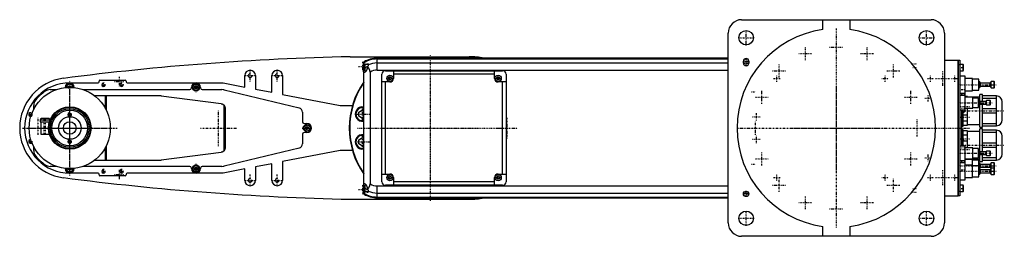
# Model space of a CAD drawing. Extents: x -906 to 186, y -120 to 120.
import ezdxf

# ---------------------------------------------------------------- set-up
doc = ezdxf.new("R2010")
doc.units = 0
doc.linetypes.add('CENTER', pattern=[1.5, 0.45, -0.5, 0.05, -0.5])
for name, color, linetype in [('AM_0', 7, 'CONTINUOUS'), ('AM_10', 7, 'CONTINUOUS'), ('AM_7', 7, 'CENTER')]:
    doc.layers.add(name, color=color, linetype=linetype)

msp = doc.modelspace()

# ---------------------------------------------------------------- linework, layer by layer
at = {"layer": 'AM_0', "color": 7, "linetype": 'CONTINUOUS'}
for p, q in [((-105, 120), (105, 120)), ((-15, 109), (-15, 120)), ((15, 120), (15, 109)), ((-120, -105), (-120, 105)), ((120, 105), (120, -105)), ((-539.1, 79), (-407, 79)), ((-120, 77.3), (-509, 77.3)), ((-509, 64.2), (-509, 77.3)), ((-509, 76.5), (-120, 76.5)), ((-406, 78.5), (-494, 78.5)), ((-101.6, 76.5), (-98.4, 76.5)), ((-524, -73), (-524, 73)), ((-524, 67), (-523, 67)), ((-522.6, 74.5), (-523, 74.1)), ((-523, 73.6), (-523, 74.1)), ((-522.6, 70.5), (-523, 70.1)), ((-523, 63.9), (-523, 70.1)), ((-521.3, 74.5), (-522.6, 74.5)), ((-522.6, 73.8), (-522.6, 74.5)), ((-519, 70.5), (-522.6, 70.5)), ((-522.6, 63.5), (-522.6, 70.5)), ((-520.3, 67.6), (-520.3, 67)), ((-519, 71.2), (-519, 68.4)), ((-509, 72.1), (-120, 72.1)), ((-103, 72), (-103, 74)), ((-103, 72.1), (-97, 72.1)), ((-97, 74), (-97, 72)), ((120, 75), (135, 75)), ((135, 75), (135.1, 75)), ((135, -75), (135, 75)), ((135, 70), (135.1, 70)), ((135.1, 75), (135.1, -75)), ((135.1, 75), (137, 75)), ((137, 70), (135.1, 70)), ((137, 75), (137, -75)), ((140.6, 70.5), (137, 70.5)), ((141, 70.1), (140.6, 70.5)), ((140.6, 63.5), (140.6, 70.5)), ((141, 63.9), (141, 70.1)), ((-656, 45.4), (-656, 58)), ((-644, 58), (-644, 43.1)), ((-626, 39.6), (-626, 58)), ((-614, 58), (-614, 37.3)), ((-523, 63.9), (-522.6, 63.5)), ((-522.6, 63.5), (-521.2, 63.5)), ((-517, 61.9), (-517, -61.9)), ((-509, 64.2), (-120, 64.2)), ((-504, -59.5), (-504, 59.5)), ((-500, 63.5), (-370, 63.5)), ((-496.5, 55.9), (-495, 56.7)), ((-496.5, 54.1), (-496.5, 55.9)), ((-495, 56.7), (-493.5, 55.9)), ((-493.5, 55.9), (-493.5, 54.1)), ((-491, 63.5), (-491, 55)), ((-379, 59.5), (-491, 59.5)), ((-379, 55), (-379, 63.5)), ((-376.5, 55.9), (-375, 56.7)), ((-376.5, 54.1), (-376.5, 55.9)), ((-375, 56.7), (-373.5, 55.9)), ((-373.5, 55.9), (-373.5, 54.1)), ((-366, 59.5), (-366, -59.5)), ((137, 63.5), (140.6, 63.5)), ((143, 57.5), (137, 57.5)), ((140.6, 63.5), (141, 63.9)), ((143, 18.6), (143, 57.5)), ((151, 55), (143, 55)), ((151, 41), (151, 55)), ((-855, 44.7), (-855, 45)), ((-851.5, 45.9), (-850, 46.7)), ((-851.5, 45), (-851.5, 45.9)), ((-850, 50), (-818.5, 50)), ((-850, 46.7), (-848.5, 45.9)), ((-848.5, 45.9), (-848.5, 45)), ((-845, 45), (-845, 44.7)), ((-817.5, 51), (-817.5, 51.9)), ((-816.5, 52.9), (-788.5, 52.9)), ((-787.5, 51.9), (-787.5, 51)), ((-786.5, 50), (-680, 50)), ((-715, 44.5), (-715, 45)), ((-711.5, 45.9), (-710, 46.7)), ((-711.5, 44.1), (-711.5, 45.9)), ((-710, 43.3), (-711.5, 44.1)), ((-710, 46.7), (-708.5, 45.9)), ((-708.5, 44.1), (-710, 43.3)), ((-708.5, 45.9), (-708.5, 44.1)), ((-705, 45), (-705, 44.5)), ((-680, 50), (-656, 45.4)), ((-495, 51), (-504, 51)), ((-500, -51), (-500, 51)), ((-495, 53.3), (-496.5, 54.1)), ((-493.5, 54.1), (-495, 53.3)), ((-375, 53.3), (-376.5, 54.1)), ((-373.5, 54.1), (-375, 53.3)), ((-366, 51), (-375, 51)), ((-370, -51), (-370, 51)), ((158, 54.2), (151, 54.2)), ((158, 41.8), (158, 54.2)), ((159.1, 51), (158, 51)), ((158, 45), (159.1, 45)), ((160, 49.5), (159.1, 51)), ((159.1, 45), (159.1, 51)), ((159.1, 45), (160, 46.5)), ((170.5, 49.5), (160, 49.5)), ((160, 46.5), (160, 49.5)), ((160, 46.5), (170.5, 46.5)), ((171.7, 51.5), (170.5, 49.5)), ((170.5, 46.5), (170.5, 49.5)), ((170.5, 46.5), (171.7, 44.5)), ((175, 51.5), (171.7, 51.5)), ((171.7, 44.5), (171.7, 51.5)), ((171.7, 44.5), (175, 44.5)), ((175.5, 51), (175, 51.5)), ((175, 44.5), (175, 51.5)), ((175, 44.5), (175.5, 45)), ((175.5, 45), (175.5, 51)), ((-871.6, 42.5), (-864.8, 42.5)), ((-835.2, 42.5), (-717, 42.5)), ((-823, 36), (-751.3, 36)), ((-810.3, 21.2), (-810.3, 36)), ((-809.7, 36), (-809.7, 20)), ((-748.7, 35.8), (-682.1, 27)), ((-703, 42.5), (-681.2, 42.5)), ((-678.9, 42.2), (-595.8, 22.4)), ((-644, 43.1), (-626, 39.6)), ((-614, 37.3), (-550, 25)), ((137, 38.5), (143, 38.5)), ((143, 36), (137, 36)), ((139, 36), (139, 38.5)), ((142.6, 36), (142.6, 38.5)), ((143, 41), (151, 41)), ((145.5, 35), (143, 35)), ((159, 34), (143, 34)), ((145.5, 34), (145.5, 35)), ((151, 41.8), (158, 41.8)), ((151.5, 22), (151.5, 34)), ((157.5, 33.2), (151.5, 33.2)), ((157.5, 22.8), (157.5, 33.2)), ((162, 37), (159, 37)), ((159, 30), (159, 37)), ((162, 29.5), (162, 37)), ((177.5, 35.5), (162, 35.5)), ((162, 33.2), (177.5, 33.2)), ((177.5, 2.5), (177.5, 35.5)), ((-890, 20.6), (-890, 24.9)), ((-679.1, 25.4), (-679.1, -25.4)), ((-677.8, 22), (-677.8, -22)), ((-550, 25), (-536.5, 25)), ((143, 22), (151.5, 22)), ((145.5, 3), (145.5, 22)), ((151.5, 22.8), (157.5, 22.8)), ((159.2, 30), (157.5, 30)), ((157.5, 26), (159.2, 26)), ((159, 1), (159, 26)), ((159.5, 29.5), (159.2, 30)), ((159.2, 26), (159.2, 30)), ((159.2, 26), (159.5, 26.5)), ((166, 29.5), (159.5, 29.5)), ((159.5, 26.5), (159.5, 29.5)), ((159.5, 26.5), (166, 26.5)), ((162, 1), (162, 26.5)), ((166.6, 30.5), (166, 29.5)), ((166, 26.5), (166, 29.5)), ((166, 26.5), (166.6, 25.5)), ((170.5, 30.5), (166.6, 30.5)), ((166.6, 25.5), (166.6, 30.5)), ((166.6, 25.5), (170.5, 25.5)), ((171, 30), (170.5, 30.5)), ((170.5, 25.5), (170.5, 30.5)), ((170.5, 25.5), (171, 26)), ((171, 26), (171, 30)), ((184, 9), (184, 29)), ((-592, 17.5), (-592, 7)), ((-529.5, 17.7), (-525.5, 20)), ((-529.5, 13), (-529.5, 17.7)), ((-525.5, 10.7), (-529.5, 13)), ((-525.5, 20), (-524, 19.1)), ((-524, 11.6), (-525.5, 10.7)), ((137, 20), (143, 20)), ((139, -20), (139, 20)), ((139, 18.2), (142.6, 18.2)), ((140.5, 2), (140.5, 18.2)), ((140.5, 14.5), (145.5, 14.5)), ((142.6, 18.2), (142.6, 20)), ((142.6, 18.2), (143, 18.6)), ((177.5, 21.3), (162, 21.3)), ((162, 16.7), (177.5, 16.7)), ((-882.7, 9), (-882.7, 7)), ((-882.7, 9), (-872, 9)), ((-882.7, 7), (-872.6, 7)), ((-882.3, 10), (-882.3, 10)), ((-882.3, 10), (-882.2, 10)), ((-882.1, 7), (-882.1, -7)), ((-873.6, 10.5), (-881.1, 10.5)), ((-872.4, 10), (-872.4, 10)), ((-872, 8.7), (-872, 9)), ((-590, 5), (-587, 5)), ((-588.5, 0.9), (-587, 1.7)), ((-588.5, -0.9), (-588.5, 0.9)), ((-587, 1.7), (-585.5, 0.9)), ((-585.5, 0.9), (-585.5, -0.9)), ((139, 2), (140.5, 2)), ((145.5, 7.5), (140.5, 7.5)), ((140.5, 3), (145.5, 3)), ((145.5, 4), (159, 4)), ((159, 1), (162, 1)), ((177.5, 4.8), (162, 4.8)), ((162, 2.5), (177.5, 2.5)), ((-882.1, -7), (-872.6, -7)), ((-592, -7), (-592, -17.5)), ((-587, -5), (-590, -5)), ((-587, -1.7), (-588.5, -0.9)), ((-585.5, -0.9), (-587, -1.7)), ((-529.5, -13), (-525.5, -10.7)), ((-525.5, -10.7), (-524, -11.6)), ((140.5, -2), (139, -2)), ((140.5, -20), (140.5, -2)), ((145.5, -3), (140.5, -3)), ((140.5, -7.5), (145.5, -7.5)), ((145.5, -22), (145.5, -3)), ((159, -4), (145.5, -4)), ((162, -1), (159, -1)), ((159, -26), (159, -1)), ((162, -26.5), (162, -1)), ((177.5, -2.5), (162, -2.5)), ((162, -4.8), (177.5, -4.8)), ((177.5, -35.5), (177.5, -2.5)), ((184, -29), (184, -9)), ((-890, -24.9), (-890, -20.6)), ((-810.3, -36), (-810.3, -21.2)), ((-809.7, -20), (-809.7, -36)), ((-529.5, -17.7), (-529.5, -13)), ((-525.5, -20), (-529.5, -17.7)), ((-524, -19.1), (-525.5, -20)), ((143, -20), (137, -20)), ((145.5, -14.5), (140.5, -14.5)), ((143, -57.5), (143, -20)), ((177.5, -16.7), (162, -16.7)), ((162, -21.3), (177.5, -21.3)), ((-682.1, -27), (-748.7, -35.8)), ((-595.8, -22.4), (-678.9, -42.2)), ((-550, -25), (-614, -37.3)), ((-536.5, -25), (-550, -25)), ((151.5, -22), (143, -22)), ((151.5, -34), (151.5, -22)), ((157.5, -22.8), (151.5, -22.8)), ((157.5, -33.2), (157.5, -22.8)), ((159.2, -26), (157.5, -26)), ((157.5, -30), (159.2, -30)), ((159, -37), (159, -30)), ((159.5, -26.5), (159.2, -26)), ((159.2, -30), (159.2, -26)), ((159.2, -30), (159.5, -29.5)), ((166, -26.5), (159.5, -26.5)), ((159.5, -29.5), (159.5, -26.5)), ((159.5, -29.5), (166, -29.5)), ((162, -37), (162, -29.5)), ((166.6, -25.5), (166, -26.5)), ((166, -29.5), (166, -26.5)), ((166, -29.5), (166.6, -30.5)), ((170.5, -25.5), (166.6, -25.5)), ((166.6, -30.5), (166.6, -25.5)), ((166.6, -30.5), (170.5, -30.5)), ((171, -26), (170.5, -25.5)), ((170.5, -30.5), (170.5, -25.5)), ((170.5, -30.5), (171, -30)), ((171, -30), (171, -26)), ((-864.8, -42.5), (-871.6, -42.5)), ((-717, -42.5), (-835.2, -42.5)), ((-751.3, -36), (-823, -36)), ((-711.5, -44.1), (-710, -43.3)), ((-710, -43.3), (-708.5, -44.1)), ((-681.2, -42.5), (-703, -42.5)), ((-626, -39.6), (-644, -43.1)), ((-644, -43.1), (-644, -58)), ((-626, -58), (-626, -39.6)), ((-614, -37.3), (-614, -58)), ((137, -36), (143, -36)), ((143, -38.5), (137, -38.5)), ((139, -38.5), (139, -36)), ((142.6, -38.5), (142.6, -36)), ((143, -34), (159, -34)), ((151, -35), (143, -35)), ((151, -41), (143, -41)), ((145.5, -35), (145.5, -34)), ((151, -55), (151, -35)), ((158, -35.8), (151, -35.8)), ((158, -41.8), (151, -41.8)), ((151.5, -33.2), (157.5, -33.2)), ((158, -54.2), (158, -35.8)), ((159.1, -39), (158, -39)), ((159, -37), (162, -37)), ((160, -40.5), (159.1, -39)), ((159.1, -51), (159.1, -39)), ((159.1, -45), (160, -43.5)), ((170.5, -40.5), (160, -40.5)), ((160, -43.5), (160, -40.5)), ((160, -43.5), (170.5, -43.5)), ((177.5, -33.2), (162, -33.2)), ((162, -35.5), (177.5, -35.5)), ((171.7, -38.5), (170.5, -40.5)), ((170.5, -43.5), (170.5, -40.5)), ((170.5, -43.5), (171.4, -45)), ((175, -38.5), (171.7, -38.5)), ((171.7, -51.5), (171.7, -38.5)), ((175.5, -39), (175, -38.5)), ((175, -51.5), (175, -38.5)), ((175.5, -51), (175.5, -39)), ((-855, -45), (-855, -44.7)), ((-851.5, -45.9), (-851.5, -45)), ((-850, -46.7), (-851.5, -45.9)), ((-848.5, -45.9), (-850, -46.7)), ((-818.5, -50), (-850, -50)), ((-848.5, -45), (-848.5, -45.9)), ((-845, -44.7), (-845, -45)), ((-817.5, -51.9), (-817.5, -51)), ((-788.5, -52.9), (-816.5, -52.9)), ((-787.5, -51), (-787.5, -51.9)), ((-680, -50), (-786.5, -50)), ((-715, -45), (-715, -44.5)), ((-711.5, -45.9), (-711.5, -44.1)), ((-710, -46.7), (-711.5, -45.9)), ((-708.5, -45.9), (-710, -46.7)), ((-708.5, -44.1), (-708.5, -45.9)), ((-705, -44.5), (-705, -45)), ((-656, -45.4), (-680, -50)), ((-656, -58), (-656, -45.4)), ((-504, -51), (-495, -51)), ((-496.5, -54.1), (-495, -53.3)), ((-496.5, -55.9), (-496.5, -54.1)), ((-495, -53.3), (-493.5, -54.1)), ((-493.5, -54.1), (-493.5, -55.9)), ((-376.5, -54.1), (-375, -53.3)), ((-376.5, -55.9), (-376.5, -54.1)), ((-375, -51), (-366, -51)), ((-375, -53.3), (-373.5, -54.1)), ((-373.5, -54.1), (-373.5, -55.9)), ((151, -54.2), (158, -54.2)), ((159.1, -45), (158, -45)), ((158, -51), (159.1, -51)), ((160, -46.5), (159.1, -45)), ((159.1, -51), (160, -49.5)), ((170.5, -46.5), (160, -46.5)), ((160, -49.5), (160, -46.5)), ((160, -49.5), (170.5, -49.5)), ((171.7, -44.5), (170.5, -46.5)), ((170.5, -49.5), (170.5, -46.5)), ((170.5, -49.5), (171.7, -51.5)), ((175, -44.5), (171.7, -44.5)), ((171.7, -51.5), (175, -51.5)), ((175.5, -45), (175, -44.5)), ((175, -51.5), (175.5, -51)), ((-522.6, -63.5), (-523, -63.9)), ((-523, -70.1), (-523, -63.9)), ((-521.2, -63.5), (-522.6, -63.5)), ((-522.6, -70.5), (-522.6, -63.5)), ((-509, -77.3), (-509, -64.2)), ((-509, -64.2), (-120, -64.2)), ((-370, -63.5), (-500, -63.5)), ((-495, -56.7), (-496.5, -55.9)), ((-493.5, -55.9), (-495, -56.7)), ((-491, -55), (-491, -63.5)), ((-379, -59.5), (-491, -59.5)), ((-379, -63.5), (-379, -55)), ((-375, -56.7), (-376.5, -55.9)), ((-373.5, -55.9), (-375, -56.7)), ((137, -57.5), (143, -57.5)), ((140.6, -63.5), (137, -63.5)), ((141, -63.9), (140.6, -63.5)), ((140.6, -70.5), (140.6, -63.5)), ((141, -70.1), (141, -63.9)), ((143, -55), (151, -55)), ((-524, -67), (-523, -67)), ((-523, -70.1), (-522.6, -70.5)), ((-523, -74.1), (-523, -73.6)), ((-523, -74.1), (-522.6, -74.5)), ((-522.6, -70.5), (-519, -70.5)), ((-522.6, -74.5), (-522.6, -73.8)), ((-522.6, -74.5), (-521.3, -74.5)), ((-520.3, -67), (-520.3, -67.6)), ((-519, -68.4), (-519, -71.2)), ((-509, -72.1), (-120, -72.1)), ((-102.9, -72.1), (-97.1, -72.1)), ((120, -75), (135, -75)), ((135, -70), (135.1, -70)), ((135, -75), (135.1, -75)), ((135.1, -70), (137, -70)), ((137, -75), (135.1, -75)), ((137, -70.5), (140.6, -70.5)), ((140.6, -70.5), (141, -70.1)), ((-539.1, -79), (-407, -79)), ((-509, -76.5), (-120, -76.5)), ((-509, -77.3), (-120, -77.3)), ((-494, -78.5), (-406, -78.5)), ((-15, -120), (-15, -109)), ((15, -109), (15, -120)), ((105, -120), (-105, -120))]:
    msp.add_line(p, q, dxfattribs=at)
for points in [[(-520.3, 67, 0), (-520.3, 67, 0), (-520.3, 66.9, 0), (-520.3, 66.8, 0), (-520.3, 66.8, 0), (-520.3, 66.7, 0), (-520.3, 66.6, 0), (-520.4, 66.5, 0), (-520.4, 66.5, 0), (-520.4, 66.4, 0), (-520.4, 66.3, 0), (-520.4, 66.3, 0), (-520.4, 66.2, 0), (-520.4, 66.1, 0), (-520.4, 66.1, 0), (-520.4, 66, 0), (-520.4, 65.9, 0), (-520.4, 65.8, 0), (-520.4, 65.8, 0), (-520.4, 65.7, 0), (-520.5, 65.6, 0), (-520.5, 65.6, 0), (-520.5, 65.5, 0), (-520.5, 65.5, 0), (-520.5, 65.4, 0), (-520.5, 65.3, 0), (-520.5, 65.3, 0), (-520.5, 65.2, 0), (-520.6, 65.2, 0), (-520.6, 65.1, 0), (-520.6, 65, 0), (-520.6, 64.9, 0), (-520.7, 64.9, 0), (-520.7, 64.8, 0), (-520.7, 64.8, 0), (-520.7, 64.7, 0), (-520.7, 64.6, 0), (-520.8, 64.6, 0), (-520.8, 64.5, 0), (-520.8, 64.4, 0), (-520.8, 64.4, 0), (-520.8, 64.3, 0), (-520.9, 64.3, 0), (-520.9, 64.2, 0), (-520.9, 64.1, 0), (-520.9, 64.1, 0), (-521, 64, 0), (-521, 64, 0), (-521, 63.9, 0), (-521, 63.9, 0), (-521.1, 63.8, 0), (-521.1, 63.7, 0), (-521.1, 63.7, 0), (-521.2, 63.6, 0), (-521.2, 63.6, 0), (-521.2, 63.5, 0), (-521.2, 63.5, 0), (-521.2, 63.4, 0), (-521.3, 63.4, 0), (-521.3, 63.3, 0), (-521.3, 63.2, 0), (-521.4, 63.2, 0), (-521.4, 63.2, 0), (-521.4, 63.1, 0), (-521.4, 63.1, 0), (-521.5, 63.1, 0), (-521.5, 63, 0), (-521.5, 63, 0), (-521.5, 62.9, 0), (-521.6, 62.9, 0), (-521.6, 62.9, 0), (-521.6, 62.8, 0), (-521.6, 62.8, 0), (-521.7, 62.7, 0), (-521.7, 62.7, 0), (-521.7, 62.6, 0), (-521.8, 62.6, 0), (-521.8, 62.6, 0), (-521.8, 62.5, 0), (-521.8, 62.5, 0), (-521.9, 62.4, 0), (-521.9, 62.4, 0), (-521.9, 62.4, 0), (-522, 62.3, 0), (-522, 62.3, 0), (-522, 62.3, 0), (-522.1, 62.2, 0), (-522.1, 62.2, 0), (-522.1, 62.2, 0), (-522.2, 62.1, 0), (-522.2, 62.1, 0), (-522.2, 62.1, 0), (-522.2, 62.1, 0), (-522.3, 62, 0), (-522.3, 62, 0), (-522.3, 62, 0), (-522.4, 61.9, 0), (-522.4, 61.9, 0), (-522.4, 61.9, 0), (-522.4, 61.9, 0), (-522.5, 61.8, 0), (-522.5, 61.8, 0), (-522.5, 61.8, 0), (-522.6, 61.8, 0), (-522.6, 61.7, 0), (-522.6, 61.7, 0), (-522.6, 61.7, 0), (-522.7, 61.7, 0), (-522.7, 61.7, 0), (-522.7, 61.7, 0), (-522.7, 61.7, 0), (-522.8, 61.6, 0), (-522.8, 61.6, 0), (-522.8, 61.6, 0), (-522.8, 61.6, 0), (-522.9, 61.6, 0), (-522.9, 61.6, 0), (-522.9, 61.6, 0), (-523, 61.6, 0), (-523, 61.5, 0), (-523, 61.5, 0), (-523, 61.5, 0), (-523.1, 61.5, 0), (-523.1, 61.5, 0), (-523.1, 61.5, 0), (-523.1, 61.5, 0), (-523.2, 61.5, 0), (-523.2, 61.5, 0), (-523.2, 61.5, 0), (-523.2, 61.5, 0), (-523.2, 61.5, 0)], [(-517, 61.9, 0), (-517, 62.1, 0), (-517, 62.4, 0), (-517, 62.5, 0), (-517, 62.6, 0), (-517, 62.6, 0), (-517, 62.6, 0), (-517, 62.7, 0), (-517, 62.8, 0), (-517.1, 62.8, 0), (-517.1, 62.9, 0), (-517.1, 63, 0), (-517.1, 63, 0), (-517.1, 63.1, 0), (-517.1, 63.1, 0), (-517.1, 63.2, 0), (-517.1, 63.2, 0), (-517.1, 63.3, 0), (-517.1, 63.4, 0), (-517.1, 63.4, 0), (-517.1, 63.5, 0), (-517.2, 63.5, 0), (-517.2, 63.6, 0), (-517.2, 63.6, 0), (-517.2, 63.7, 0), (-517.2, 63.8, 0), (-517.2, 63.9, 0), (-517.3, 63.9, 0), (-517.3, 63.9, 0), (-517.3, 64, 0), (-517.3, 64.1, 0), (-517.3, 64.1, 0), (-517.3, 64.2, 0), (-517.4, 64.3, 0), (-517.4, 64.3, 0), (-517.4, 64.3, 0), (-517.4, 64.4, 0), (-517.4, 64.5, 0), (-517.5, 64.5, 0), (-517.5, 64.6, 0), (-517.5, 64.7, 0), (-517.5, 64.7, 0), (-517.5, 64.7, 0), (-517.6, 64.8, 0), (-517.6, 64.8, 0), (-517.6, 64.9, 0), (-517.7, 65, 0), (-517.7, 65, 0), (-517.7, 65.1, 0), (-517.7, 65.1, 0), (-517.8, 65.2, 0), (-517.8, 65.2, 0), (-517.8, 65.3, 0), (-517.9, 65.3, 0), (-517.9, 65.4, 0), (-517.9, 65.4, 0), (-517.9, 65.4, 0), (-518, 65.5, 0), (-518, 65.6, 0), (-518, 65.6, 0), (-518, 65.6, 0), (-518.1, 65.7, 0), (-518.1, 65.7, 0), (-518.1, 65.8, 0), (-518.1, 65.8, 0), (-518.2, 65.8, 0), (-518.2, 65.9, 0), (-518.3, 65.9, 0), (-518.3, 66, 0), (-518.3, 66, 0), (-518.4, 66.1, 0), (-518.4, 66.1, 0), (-518.4, 66.1, 0), (-518.5, 66.2, 0), (-518.6, 66.3, 0), (-518.9, 66.6, 0), (-519.1, 66.8, 0), (-519.4, 67.1, 0), (-519.5, 67.2, 0), (-519.6, 67.2, 0), (-519.9, 67.4, 0), (-520.2, 67.6, 0), (-520.3, 67.6, 0)], [(-523.2, 61.5, 0), (-523.3, 61.5, 0), (-523.3, 61.5, 0), (-523.4, 61.5, 0), (-523.4, 61.5, 0), (-523.4, 61.5, 0), (-523.5, 61.6, 0), (-523.5, 61.6, 0), (-523.6, 61.6, 0), (-523.6, 61.6, 0), (-523.7, 61.7, 0), (-523.7, 61.7, 0), (-523.7, 61.7, 0), (-523.7, 61.8, 0), (-523.8, 61.9, 0), (-523.8, 61.9, 0), (-523.9, 62, 0), (-523.9, 62.1, 0), (-523.9, 62.1, 0), (-523.9, 62.2, 0), (-524, 62.2, 0), (-524, 62.3, 0), (-524, 62.4, 0)], [(-751.3, 36, 0), (-750.9, 36, 0), (-750, 36, 0), (-749.1, 35.9, 0), (-748.7, 35.8, 0)], [(-682.1, 27, 0), (-682, 26.9, 0), (-681.9, 26.9, 0), (-681.7, 26.9, 0), (-681.6, 26.8, 0), (-681.5, 26.8, 0), (-681.3, 26.8, 0), (-681.1, 26.7, 0), (-680.9, 26.6, 0), (-680.8, 26.6, 0), (-680.6, 26.5, 0), (-680.5, 26.4, 0), (-680.4, 26.4, 0), (-680.3, 26.3, 0), (-680.1, 26.2, 0), (-679.9, 26.1, 0), (-679.8, 26, 0), (-679.6, 25.9, 0), (-679.6, 25.8, 0), (-679.5, 25.7, 0), (-679.3, 25.6, 0), (-679.2, 25.5, 0), (-679.1, 25.4, 0)], [(-679.1, 25.4, 0), (-679.1, 25.3, 0), (-678.9, 25.2, 0), (-678.8, 25, 0), (-678.7, 24.9, 0), (-678.7, 24.8, 0), (-678.6, 24.6, 0), (-678.5, 24.5, 0), (-678.4, 24.3, 0), (-678.3, 24.1, 0), (-678.2, 23.9, 0), (-678.1, 23.8, 0), (-678.1, 23.7, 0), (-678, 23.5, 0), (-678, 23.3, 0), (-677.9, 23.1, 0), (-677.9, 23, 0), (-677.9, 22.8, 0), (-677.8, 22.7, 0), (-677.8, 22.6, 0), (-677.8, 22.6, 0), (-677.8, 22.6, 0), (-677.8, 22.6, 0), (-677.8, 22.5, 0), (-677.8, 22.5, 0), (-677.8, 22.5, 0), (-677.8, 22.4, 0), (-677.8, 22.4, 0), (-677.8, 22.4, 0), (-677.8, 22.3, 0), (-677.8, 22.3, 0), (-677.8, 22.3, 0), (-677.8, 22.3, 0), (-677.8, 22.2, 0), (-677.8, 22.2, 0), (-677.8, 22.1, 0), (-677.8, 22.1, 0), (-677.8, 22.1, 0), (-677.8, 22.1, 0), (-677.8, 22, 0), (-677.8, 22, 0)], [(-881.1, 10.5, 0), (-881.2, 10.5, 0), (-881.2, 10.5, 0), (-881.3, 10.5, 0), (-881.3, 10.5, 0), (-881.4, 10.5, 0), (-881.4, 10.5, 0), (-881.5, 10.5, 0), (-881.6, 10.4, 0), (-881.6, 10.4, 0), (-881.7, 10.4, 0), (-881.7, 10.4, 0), (-881.8, 10.4, 0), (-881.8, 10.3, 0), (-881.9, 10.3, 0), (-882, 10.3, 0), (-882, 10.2, 0), (-882.1, 10.2, 0), (-882.1, 10.1, 0), (-882.1, 10.1, 0), (-882.2, 10.1, 0), (-882.2, 10, 0), (-882.3, 10, 0)], [(-882.1, 10.2, 0), (-882, 10.2, 0), (-882, 10.2, 0), (-882, 10.2, 0), (-882, 10.3, 0), (-881.9, 10.3, 0), (-881.9, 10.3, 0), (-881.9, 10.3, 0), (-881.8, 10.3, 0), (-881.8, 10.3, 0), (-881.8, 10.4, 0), (-881.7, 10.4, 0), (-881.7, 10.4, 0), (-881.7, 10.4, 0), (-881.7, 10.4, 0), (-881.6, 10.4, 0), (-881.6, 10.4, 0), (-881.5, 10.4, 0), (-881.5, 10.4, 0), (-881.5, 10.5, 0), (-881.5, 10.5, 0), (-881.4, 10.5, 0), (-881.4, 10.5, 0)], [(-872.4, 10, 0), (-872.5, 10, 0), (-872.5, 10.1, 0), (-872.6, 10.1, 0), (-872.6, 10.1, 0), (-872.6, 10.2, 0), (-872.7, 10.2, 0), (-872.7, 10.3, 0), (-872.8, 10.3, 0), (-872.9, 10.3, 0), (-872.9, 10.4, 0), (-873, 10.4, 0), (-873, 10.4, 0), (-873.1, 10.4, 0), (-873.1, 10.4, 0), (-873.2, 10.5, 0), (-873.3, 10.5, 0), (-873.3, 10.5, 0), (-873.4, 10.5, 0), (-873.4, 10.5, 0), (-873.5, 10.5, 0), (-873.5, 10.5, 0), (-873.6, 10.5, 0)], [(-873.3, 10.5, 0), (-873.3, 10.5, 0), (-873.2, 10.5, 0), (-873.2, 10.4, 0), (-873.1, 10.4, 0), (-873.1, 10.4, 0), (-873.1, 10.4, 0), (-873, 10.4, 0), (-873, 10.4, 0), (-872.9, 10.3, 0), (-872.9, 10.3, 0), (-872.8, 10.3, 0), (-872.8, 10.3, 0), (-872.8, 10.3, 0), (-872.7, 10.2, 0), (-872.7, 10.2, 0), (-872.6, 10.2, 0), (-872.6, 10.1, 0), (-872.6, 10.1, 0), (-872.5, 10.1, 0), (-872.5, 10.1, 0), (-872.5, 10, 0), (-872.4, 10, 0)], [(-850, -12.5, 0), (-850, -12.5, 0), (-850, -12.5, 0), (-850.1, -12.5, 0), (-850.1, -12.5, 0), (-850.1, -12.5, 0), (-850.1, -12.5, 0), (-850.1, -12.5, 0), (-850.2, -12.5, 0), (-850.2, -12.5, 0), (-850.2, -12.5, 0), (-850.2, -12.5, 0), (-850.3, -12.5, 0), (-850.3, -12.5, 0), (-850.3, -12.5, 0), (-850.3, -12.5, 0), (-850.4, -12.5, 0), (-850.4, -12.5, 0), (-850.4, -12.5, 0), (-850.4, -12.5, 0), (-850.5, -12.5, 0), (-850.5, -12.5, 0), (-850.5, -12.5, 0), (-850.5, -12.5, 0), (-850.5, -12.5, 0), (-850.6, -12.5, 0), (-850.6, -12.5, 0), (-850.6, -12.5, 0), (-850.6, -12.5, 0), (-850.6, -12.5, 0), (-850.7, -12.5, 0), (-850.7, -12.5, 0), (-850.7, -12.5, 0), (-850.7, -12.5, 0), (-850.7, -12.5, 0), (-850.8, -12.5, 0), (-850.8, -12.5, 0), (-850.8, -12.5, 0), (-850.8, -12.5, 0), (-850.9, -12.5, 0), (-850.9, -12.5, 0), (-850.9, -12.5, 0), (-850.9, -12.5, 0), (-850.9, -12.5, 0), (-851, -12.5, 0), (-851, -12.5, 0), (-851, -12.5, 0), (-851, -12.5, 0), (-851, -12.5, 0), (-851.1, -12.5, 0), (-851.1, -12.5, 0), (-851.1, -12.5, 0), (-851.1, -12.4, 0), (-851.1, -12.4, 0), (-851.2, -12.4, 0), (-851.2, -12.4, 0), (-851.2, -12.4, 0), (-851.2, -12.4, 0), (-851.2, -12.4, 0), (-851.3, -12.4, 0), (-851.3, -12.4, 0), (-851.3, -12.4, 0), (-851.3, -12.4, 0), (-851.3, -12.4, 0), (-851.3, -12.4, 0), (-851.3, -12.4, 0), (-851.3, -12.4, 0), (-851.4, -12.4, 0), (-851.4, -12.4, 0), (-851.4, -12.4, 0), (-851.4, -12.4, 0), (-851.4, -12.4, 0), (-851.4, -12.4, 0), (-851.4, -12.4, 0), (-851.5, -12.4, 0), (-851.5, -12.4, 0), (-851.5, -12.4, 0), (-851.5, -12.4, 0), (-851.5, -12.4, 0), (-851.5, -12.4, 0), (-851.5, -12.4, 0), (-851.6, -12.4, 0), (-851.6, -12.4, 0), (-851.6, -12.4, 0), (-851.6, -12.4, 0), (-851.6, -12.4, 0), (-851.6, -12.4, 0), (-851.6, -12.4, 0), (-851.6, -12.4, 0), (-851.7, -12.4, 0), (-851.7, -12.4, 0), (-851.7, -12.4, 0), (-851.7, -12.4, 0), (-851.7, -12.4, 0), (-851.7, -12.4, 0), (-851.7, -12.4, 0), (-851.7, -12.4, 0), (-851.7, -12.4, 0), (-851.7, -12.4, 0), (-851.7, -12.4, 0), (-851.8, -12.4, 0), (-851.8, -12.4, 0), (-851.8, -12.4, 0), (-851.8, -12.4, 0), (-851.8, -12.4, 0), (-851.8, -12.4, 0), (-851.8, -12.4, 0), (-851.8, -12.4, 0), (-851.8, -12.4, 0), (-851.8, -12.4, 0), (-851.8, -12.4, 0), (-851.8, -12.4, 0), (-851.8, -12.4, 0), (-851.8, -12.4, 0), (-851.8, -12.4, 0), (-851.8, -12.4, 0), (-851.8, -12.4, 0), (-851.8, -12.4, 0), (-851.8, -12.4, 0), (-851.8, -12.4, 0), (-851.8, -12.4, 0), (-851.9, -12.4, 0), (-851.9, -12.4, 0), (-851.9, -12.4, 0), (-851.9, -12.4, 0), (-851.9, -12.4, 0), (-851.9, -12.4, 0), (-851.9, -12.4, 0), (-851.9, -12.4, 0), (-851.9, -12.4, 0), (-851.9, -12.4, 0)], [(-848.1, -12.4, 0), (-848.1, -12.4, 0), (-848.1, -12.4, 0), (-848.1, -12.4, 0), (-848.1, -12.4, 0), (-848.1, -12.4, 0), (-848.1, -12.4, 0), (-848.1, -12.4, 0), (-848.1, -12.4, 0), (-848.1, -12.4, 0), (-848.2, -12.4, 0), (-848.2, -12.4, 0), (-848.2, -12.4, 0), (-848.2, -12.4, 0), (-848.2, -12.4, 0), (-848.2, -12.4, 0), (-848.2, -12.4, 0), (-848.2, -12.4, 0), (-848.2, -12.4, 0), (-848.2, -12.4, 0), (-848.2, -12.4, 0), (-848.2, -12.4, 0), (-848.2, -12.4, 0), (-848.2, -12.4, 0), (-848.2, -12.4, 0), (-848.2, -12.4, 0), (-848.2, -12.4, 0), (-848.2, -12.4, 0), (-848.2, -12.4, 0), (-848.2, -12.4, 0), (-848.2, -12.4, 0), (-848.3, -12.4, 0), (-848.3, -12.4, 0), (-848.3, -12.4, 0), (-848.3, -12.4, 0), (-848.3, -12.4, 0), (-848.3, -12.4, 0), (-848.3, -12.4, 0), (-848.3, -12.4, 0), (-848.3, -12.4, 0), (-848.3, -12.4, 0), (-848.3, -12.4, 0), (-848.4, -12.4, 0), (-848.4, -12.4, 0), (-848.4, -12.4, 0), (-848.4, -12.4, 0), (-848.4, -12.4, 0), (-848.4, -12.4, 0), (-848.4, -12.4, 0), (-848.4, -12.4, 0), (-848.5, -12.4, 0), (-848.5, -12.4, 0), (-848.5, -12.4, 0), (-848.5, -12.4, 0), (-848.5, -12.4, 0), (-848.5, -12.4, 0), (-848.5, -12.4, 0), (-848.6, -12.4, 0), (-848.6, -12.4, 0), (-848.6, -12.4, 0), (-848.6, -12.4, 0), (-848.6, -12.4, 0), (-848.6, -12.4, 0), (-848.6, -12.4, 0), (-848.7, -12.4, 0), (-848.7, -12.4, 0), (-848.7, -12.4, 0), (-848.7, -12.4, 0), (-848.7, -12.4, 0), (-848.7, -12.4, 0), (-848.7, -12.4, 0), (-848.7, -12.4, 0), (-848.8, -12.4, 0), (-848.8, -12.4, 0), (-848.8, -12.4, 0), (-848.8, -12.4, 0), (-848.8, -12.4, 0), (-848.9, -12.4, 0), (-848.9, -12.4, 0), (-848.9, -12.5, 0), (-848.9, -12.5, 0), (-848.9, -12.5, 0), (-849, -12.5, 0), (-849, -12.5, 0), (-849, -12.5, 0), (-849, -12.5, 0), (-849, -12.5, 0), (-849.1, -12.5, 0), (-849.1, -12.5, 0), (-849.1, -12.5, 0), (-849.1, -12.5, 0), (-849.1, -12.5, 0), (-849.2, -12.5, 0), (-849.2, -12.5, 0), (-849.2, -12.5, 0), (-849.2, -12.5, 0), (-849.3, -12.5, 0), (-849.3, -12.5, 0), (-849.3, -12.5, 0), (-849.3, -12.5, 0), (-849.3, -12.5, 0), (-849.4, -12.5, 0), (-849.4, -12.5, 0), (-849.4, -12.5, 0), (-849.4, -12.5, 0), (-849.4, -12.5, 0), (-849.5, -12.5, 0), (-849.5, -12.5, 0), (-849.5, -12.5, 0), (-849.5, -12.5, 0), (-849.5, -12.5, 0), (-849.6, -12.5, 0), (-849.6, -12.5, 0), (-849.6, -12.5, 0), (-849.6, -12.5, 0), (-849.7, -12.5, 0), (-849.7, -12.5, 0), (-849.7, -12.5, 0), (-849.7, -12.5, 0), (-849.8, -12.5, 0), (-849.8, -12.5, 0), (-849.8, -12.5, 0), (-849.8, -12.5, 0), (-849.9, -12.5, 0), (-849.9, -12.5, 0), (-849.9, -12.5, 0), (-849.9, -12.5, 0), (-849.9, -12.5, 0), (-850, -12.5, 0), (-850, -12.5, 0), (-850, -12.5, 0)], [(-679.1, -25.4, 0), (-679.2, -25.5, 0), (-679.3, -25.6, 0), (-679.5, -25.7, 0), (-679.6, -25.8, 0), (-679.6, -25.9, 0), (-679.8, -26, 0), (-679.9, -26.1, 0), (-680.1, -26.2, 0), (-680.3, -26.3, 0), (-680.4, -26.4, 0), (-680.5, -26.4, 0), (-680.6, -26.5, 0), (-680.8, -26.6, 0), (-680.9, -26.6, 0), (-681.1, -26.7, 0), (-681.3, -26.8, 0), (-681.5, -26.8, 0), (-681.6, -26.8, 0), (-681.7, -26.9, 0), (-681.9, -26.9, 0), (-682, -26.9, 0), (-682.1, -27, 0)], [(-677.8, -22, 0), (-677.8, -22, 0), (-677.8, -22.1, 0), (-677.8, -22.1, 0), (-677.8, -22.1, 0), (-677.8, -22.1, 0), (-677.8, -22.2, 0), (-677.8, -22.2, 0), (-677.8, -22.3, 0), (-677.8, -22.3, 0), (-677.8, -22.3, 0), (-677.8, -22.3, 0), (-677.8, -22.4, 0), (-677.8, -22.4, 0), (-677.8, -22.4, 0), (-677.8, -22.5, 0), (-677.8, -22.5, 0), (-677.8, -22.5, 0), (-677.8, -22.6, 0), (-677.8, -22.6, 0), (-677.8, -22.6, 0), (-677.8, -22.6, 0), (-677.8, -22.7, 0), (-677.9, -22.8, 0), (-677.9, -23, 0), (-677.9, -23.1, 0), (-678, -23.3, 0), (-678, -23.5, 0), (-678.1, -23.7, 0), (-678.1, -23.8, 0), (-678.2, -23.9, 0), (-678.3, -24.1, 0), (-678.4, -24.3, 0), (-678.5, -24.5, 0), (-678.6, -24.6, 0), (-678.7, -24.8, 0), (-678.7, -24.9, 0), (-678.8, -25, 0), (-678.9, -25.2, 0), (-679.1, -25.3, 0), (-679.1, -25.4, 0)], [(-748.7, -35.8, 0), (-749.1, -35.9, 0), (-750, -36, 0), (-750.9, -36, 0), (-751.3, -36, 0)], [(-524, -62.4, 0), (-524, -62.3, 0), (-524, -62.2, 0), (-523.9, -62.2, 0), (-523.9, -62.1, 0), (-523.9, -62.1, 0), (-523.9, -62, 0), (-523.8, -61.9, 0), (-523.8, -61.9, 0), (-523.7, -61.8, 0), (-523.7, -61.7, 0), (-523.7, -61.7, 0), (-523.7, -61.7, 0), (-523.6, -61.6, 0), (-523.6, -61.6, 0), (-523.5, -61.6, 0), (-523.5, -61.6, 0), (-523.4, -61.5, 0), (-523.4, -61.5, 0), (-523.4, -61.5, 0), (-523.3, -61.5, 0), (-523.3, -61.5, 0), (-523.2, -61.5, 0)], [(-523.2, -61.5, 0), (-523.2, -61.5, 0), (-523.2, -61.5, 0), (-523.2, -61.5, 0), (-523.2, -61.5, 0), (-523.1, -61.5, 0), (-523.1, -61.5, 0), (-523.1, -61.5, 0), (-523.1, -61.5, 0), (-523, -61.5, 0), (-523, -61.5, 0), (-523, -61.5, 0), (-523, -61.6, 0), (-522.9, -61.6, 0), (-522.9, -61.6, 0), (-522.9, -61.6, 0), (-522.8, -61.6, 0), (-522.8, -61.6, 0), (-522.8, -61.6, 0), (-522.8, -61.6, 0), (-522.7, -61.7, 0), (-522.7, -61.7, 0), (-522.7, -61.7, 0), (-522.7, -61.7, 0), (-522.6, -61.7, 0), (-522.6, -61.7, 0), (-522.6, -61.7, 0), (-522.6, -61.8, 0), (-522.5, -61.8, 0), (-522.5, -61.8, 0), (-522.5, -61.8, 0), (-522.4, -61.9, 0), (-522.4, -61.9, 0), (-522.4, -61.9, 0), (-522.4, -61.9, 0), (-522.3, -62, 0), (-522.3, -62, 0), (-522.3, -62, 0), (-522.2, -62.1, 0), (-522.2, -62.1, 0), (-522.2, -62.1, 0), (-522.2, -62.1, 0), (-522.1, -62.2, 0), (-522.1, -62.2, 0), (-522.1, -62.2, 0), (-522, -62.3, 0), (-522, -62.3, 0), (-522, -62.3, 0), (-521.9, -62.4, 0), (-521.9, -62.4, 0), (-521.9, -62.4, 0), (-521.8, -62.5, 0), (-521.8, -62.5, 0), (-521.8, -62.6, 0), (-521.8, -62.6, 0), (-521.7, -62.6, 0), (-521.7, -62.7, 0), (-521.7, -62.7, 0), (-521.6, -62.8, 0), (-521.6, -62.8, 0), (-521.6, -62.9, 0), (-521.6, -62.9, 0), (-521.5, -62.9, 0), (-521.5, -63, 0), (-521.5, -63, 0), (-521.5, -63.1, 0), (-521.4, -63.1, 0), (-521.4, -63.1, 0), (-521.4, -63.2, 0), (-521.4, -63.2, 0), (-521.3, -63.2, 0), (-521.3, -63.3, 0), (-521.3, -63.4, 0), (-521.2, -63.4, 0), (-521.2, -63.5, 0), (-521.2, -63.5, 0), (-521.2, -63.6, 0), (-521.2, -63.6, 0), (-521.1, -63.7, 0), (-521.1, -63.7, 0), (-521.1, -63.8, 0), (-521, -63.9, 0), (-521, -63.9, 0), (-521, -64, 0), (-521, -64, 0), (-520.9, -64.1, 0), (-520.9, -64.1, 0), (-520.9, -64.2, 0), (-520.9, -64.3, 0), (-520.8, -64.3, 0), (-520.8, -64.4, 0), (-520.8, -64.4, 0), (-520.8, -64.5, 0), (-520.8, -64.6, 0), (-520.7, -64.6, 0), (-520.7, -64.7, 0), (-520.7, -64.8, 0), (-520.7, -64.8, 0), (-520.7, -64.9, 0), (-520.6, -64.9, 0), (-520.6, -65, 0), (-520.6, -65.1, 0), (-520.6, -65.2, 0), (-520.5, -65.2, 0), (-520.5, -65.3, 0), (-520.5, -65.3, 0), (-520.5, -65.4, 0), (-520.5, -65.5, 0), (-520.5, -65.5, 0), (-520.5, -65.6, 0), (-520.5, -65.6, 0), (-520.4, -65.7, 0), (-520.4, -65.8, 0), (-520.4, -65.8, 0), (-520.4, -65.9, 0), (-520.4, -66, 0), (-520.4, -66.1, 0), (-520.4, -66.1, 0), (-520.4, -66.2, 0), (-520.4, -66.3, 0), (-520.4, -66.3, 0), (-520.4, -66.4, 0), (-520.4, -66.5, 0), (-520.4, -66.5, 0), (-520.3, -66.6, 0), (-520.3, -66.7, 0), (-520.3, -66.8, 0), (-520.3, -66.8, 0), (-520.3, -66.9, 0), (-520.3, -67, 0), (-520.3, -67, 0)], [(-520.3, -67.6, 0), (-520.2, -67.6, 0), (-519.9, -67.4, 0), (-519.6, -67.2, 0), (-519.5, -67.1, 0), (-519.4, -67, 0), (-519.1, -66.8, 0), (-518.8, -66.6, 0), (-518.6, -66.3, 0), (-518.4, -66.2, 0), (-518.4, -66.1, 0), (-518.4, -66.1, 0), (-518.3, -66, 0), (-518.3, -66, 0), (-518.3, -66, 0), (-518.3, -65.9, 0), (-518.2, -65.9, 0), (-518.2, -65.8, 0), (-518.1, -65.8, 0), (-518.1, -65.7, 0), (-518.1, -65.7, 0), (-518.1, -65.7, 0), (-518, -65.6, 0), (-518, -65.6, 0), (-518, -65.5, 0), (-518, -65.5, 0), (-517.9, -65.4, 0), (-517.9, -65.4, 0), (-517.9, -65.4, 0), (-517.9, -65.3, 0), (-517.8, -65.3, 0), (-517.8, -65.2, 0), (-517.8, -65.1, 0), (-517.7, -65.1, 0), (-517.7, -65.1, 0), (-517.7, -65, 0), (-517.7, -65, 0), (-517.6, -64.9, 0), (-517.6, -64.8, 0), (-517.6, -64.8, 0), (-517.5, -64.7, 0), (-517.5, -64.7, 0), (-517.5, -64.6, 0), (-517.5, -64.6, 0), (-517.5, -64.5, 0), (-517.4, -64.5, 0), (-517.4, -64.4, 0), (-517.4, -64.3, 0), (-517.4, -64.3, 0), (-517.4, -64.3, 0), (-517.3, -64.2, 0), (-517.3, -64.1, 0), (-517.3, -64.1, 0), (-517.3, -64, 0), (-517.3, -63.9, 0), (-517.2, -63.9, 0), (-517.2, -63.8, 0), (-517.2, -63.8, 0), (-517.2, -63.7, 0), (-517.2, -63.6, 0), (-517.2, -63.6, 0), (-517.2, -63.5, 0), (-517.1, -63.5, 0), (-517.1, -63.4, 0), (-517.1, -63.4, 0), (-517.1, -63.3, 0), (-517.1, -63.2, 0), (-517.1, -63.2, 0), (-517.1, -63.1, 0), (-517.1, -63.1, 0), (-517.1, -63, 0), (-517.1, -63, 0), (-517.1, -62.9, 0), (-517.1, -62.8, 0), (-517, -62.8, 0), (-517, -62.7, 0), (-517, -62.6, 0), (-517, -62.6, 0), (-517, -62.6, 0), (-517, -62.5, 0), (-517, -62.4, 0), (-517, -62.1, 0), (-517, -61.9, 0)]]:
    msp.add_polyline3d(points, dxfattribs=at)
for centre, radius in [((-100, 100), 8), ((100, 100), 8), ((-495, 55), 3.5), ((-375, 55), 3.5), ((-850, 0), 45), ((-710, 45), 4), ((-710, 45), 3.5), ((-850, 0), 23.6), ((-850, 0), 22.9), ((-850, 0), 21.4), ((-850, 0), 19.8), ((-850, 0), 12.5), ((-850, 15), 1.62), ((-850, 0), 7), ((-587, 0), 4), ((-587, 0), 3.5), ((-850, -15), 1.62), ((-710, -45), 4), ((-710, -45), 3.5), ((-495, -55), 3.5), ((-375, -55), 3.5), ((-100, -73), 3), ((-100, -100), 8), ((100, -100), 8)]:
    msp.add_circle(centre, radius, dxfattribs=at)
for centre, radius, start, end in [((-105, 105), 15, 90, 180), ((105, 105), 15, 0, 90), ((0, 0), 110, 97.8375, 262.1625), ((0, 0), 110, 277.8375, 82.1625), ((-473.1, -2920.3), 3000, 91.2616, 97.3531), ((-509, 49), 28.3, 90, 121.9826), ((-509, 49), 27.5, 90, 122.9962), ((-450, 0), 90, 119.2821, 120.7831), ((-450, 0), 89.5, 118.7061, 120.2415), ((-407, 0), 79, 78.1627, 90), ((-450, 0), 89.5, 59.7585, 61.2939), ((-450, 0), 90, 59.2169, 60.7179), ((-100, 74), 3, 0, 180), ((-509, 49), 24.4, 125.0787, 128.0065), ((-509, 49), 24.4, 114.2363, 118.0453), ((-509, 49), 21.8, 117.2848, 121.3127), ((-509, 49), 23.1, 90, 115.6559), ((-100, 72), 3, 180, 0), ((-850, 0), 55.5, 97.2532, 262.7468), ((-650, 58), 6, 0, 180), ((-620, 58), 6, 0, 180), ((-509, 49), 15.2, 90, 121.7569), ((-500, 59.5), 4, 90, 180), ((-495, 55), 4, 270, 0), ((-375, 55), 4, 180, 270), ((-370, 59.5), 4, 0, 90), ((-850, 0), 50, 90, 270), ((-850, 45), 5, 0, 180), ((-850, 45), 4, 357.4527, 182.5473), ((-850, 45), 3.5, 357.7713, 182.2287), ((-818.5, 51), 1, 270, 0), ((-816.5, 51.9), 1, 90, 180), ((-788.5, 51.9), 1, 0, 90), ((-786.5, 51), 1, 180, 270), ((-717, 44.5), 2, 270, 0), ((-710, 45), 5, 0, 180), ((-703, 44.5), 2, 180, 270), ((-450, 0), 90, 145.3079, 214.6921), ((-450, 0), 89.5, 145.773, 214.227), ((-850, 0), 49, 123.5573, 140.2849), ((-871.6, 32.5), 10, 90, 123.5573), ((-681.2, 32.5), 10, 76.5442, 90), ((177.5, 29), 6.5, 0, 90), ((-880, 24.9), 10, 140.2849, 180), ((-597, 17.5), 5, 0, 76.5442), ((-525.5, 15.4), 8, 79.5268, 280.4732), ((-525.5, 15.4), 7.2, 78.3477, 281.6523), ((-893.5, 15), 1.62, 31.4794, 290.4694), ((-881.2, 9), 1.5, 138.1897, 180), ((-873.5, 9), 1.5, 0, 41.8103), ((-590, 7), 2, 180, 270), ((-587, 0), 5, 270, 90), ((177.5, 9), 6.5, 270, 0), ((-590, -7), 2, 90, 180), ((-525.5, -15.4), 8, 79.5268, 280.4732), ((-525.5, -15.4), 7.2, 78.3477, 281.6523), ((177.5, -9), 6.5, 0, 90), ((-893.5, -15), 1.62, 69.5306, 328.5206), ((-597, -17.5), 5, 283.4558, 0), ((-880, -24.9), 10, 180, 219.7151), ((-850, 0), 49, 219.7151, 236.4427), ((177.5, -29), 6.5, 270, 0), ((-871.6, -32.5), 10, 236.4427, 270), ((-717, -44.5), 2, 0, 90), ((-703, -44.5), 2, 90, 180), ((-681.2, -32.5), 10, 270, 283.4558), ((-850, -45), 5, 180, 0), ((-850, -45), 4, 177.4527, 2.5473), ((-850, -45), 3.5, 177.7713, 2.2287), ((-818.5, -51), 1, 0, 90), ((-816.5, -51.9), 1, 180, 270), ((-788.5, -51.9), 1, 270, 0), ((-786.5, -51), 1, 90, 180), ((-710, -45), 5, 180, 0), ((-495, -55), 4, 0, 90), ((-375, -55), 4, 90, 180), ((-473.1, 2920.3), 3000, 262.6469, 268.7384), ((-650, -58), 6, 180, 0), ((-620, -58), 6, 180, 0), ((-509, -49), 15.2, 238.2431, 270), ((-500, -59.5), 4, 180, 270), ((-370, -59.5), 4, 270, 0), ((-509, -49), 24.4, 231.9935, 234.9213), ((-509, -49), 27.5, 237.0038, 270), ((-509, -49), 28.3, 238.0174, 270), ((-509, -49), 24.4, 241.9547, 245.7637), ((-509, -49), 21.8, 238.6873, 242.7152), ((-509, -49), 23.1, 244.3441, 270), ((-450, 0), 90, 239.2169, 240.7179), ((-450, 0), 89.5, 239.7585, 241.2939), ((-407, 0), 79, 270, 281.8373), ((-450, 0), 89.5, 298.7061, 300.2415), ((-450, 0), 90, 299.2821, 300.7831), ((-105, -105), 15, 180, 270), ((105, -105), 15, 270, 0)]:
    msp.add_arc(centre, radius, start, end, dxfattribs=at)
at = {"layer": 'AM_10', "color": 7, "linetype": 'CONTINUOUS'}
for p, q in [((-851.5, 44.1), (-848.5, 45.9)), ((-711.5, 44.1), (-708.5, 45.9)), ((-588.5, -0.9), (-585.5, 0.9)), ((-851.5, -45.9), (-848.5, -44.1)), ((-711.5, -45.9), (-708.5, -44.1))]:
    msp.add_line(p, q, dxfattribs=at)
for centre in [(-650, 58), (-620, 58), (-812.5, 48), (-792.5, 48), (-893.5, 15), (-850, 15), (-893.5, -15), (-850, -15), (-812.5, -48), (-792.5, -48), (-650, -58), (-620, -58)]:
    msp.add_arc(centre, 2, 75, 15, dxfattribs=at)
at = {"layer": 'AM_7', "color": 4, "linetype": 'CENTER'}
for p, q in [((0, -110.2), (0, 110.2)), ((-108.4, 100), (-91.6, 100)), ((-100, 91.6), (-100, 108.4)), ((91.6, 100), (108.4, 100)), ((100, 91.6), (100, 108.4)), ((-34.3, 75.3), (-34.3, 90)), ((-7.4, 89.5), (7.4, 89.5)), ((34.3, 75.3), (34.3, 90)), ((-450, -80.8), (-450, 80.8)), ((-100, 68.8), (-100, 77.2)), ((-41.6, 82.7), (-26.9, 82.7)), ((26.9, 82.7), (41.6, 82.7)), ((-530.2, 68), (-519.8, 68)), ((-525, 62.8), (-525, 73.2)), ((-523.2, 71), (-518.8, 71)), ((-523.2, 67), (-518.8, 67)), ((-103.2, 74), (-96.8, 74)), ((-103.2, 72), (-96.8, 72)), ((-63.3, 55.9), (-63.3, 70.6)), ((63.3, 55.9), (63.3, 70.6)), ((84.8, 71), (89.2, 71)), ((84.8, 67), (89.2, 67)), ((136.8, 67), (141.2, 67)), ((-795, 46.2), (-795, 56.8)), ((-656.3, 58), (-643.7, 58)), ((-650, 51.7), (-650, 64.3)), ((-626.3, 58), (-613.7, 58)), ((-620, 51.7), (-620, 64.3)), ((-498.7, 55), (-491.3, 55)), ((-495, 51.3), (-495, 58.7)), ((-378.7, 55), (-371.3, 55)), ((-375, 51.3), (-375, 58.7)), ((-70.6, 63.3), (-55.9, 63.3)), ((-69.7, 55), (-62.3, 55)), ((-66, 51.3), (-66, 58.7)), ((50.3, 55), (57.7, 55)), ((54, 51.3), (54, 58.7)), ((55.9, 63.3), (70.6, 63.3)), ((100.8, 55), (108.2, 55)), ((104.5, 51.3), (104.5, 58.7)), ((109.6, 55), (126.4, 55)), ((118, 46.6), (118, 63.4)), ((127.8, 55), (135.2, 55)), ((131.5, 51.3), (131.5, 58.7)), ((-855.2, 45), (-844.8, 45)), ((-850, -52.5), (-850, 52.5)), ((-850, -47.2), (-850, 47.2)), ((-814.6, 48), (-810.4, 48)), ((-812.5, 45.9), (-812.5, 50.1)), ((-800.2, 51.5), (-789.8, 51.5)), ((-794.6, 48), (-790.4, 48)), ((-792.5, 45.9), (-792.5, 50.1)), ((-715.2, 45), (-704.8, 45)), ((-710, 39.8), (-710, 50.2)), ((-450, -54.1), (-450, 54.1)), ((0, -47.2), (0, 47.2)), ((135.1, 48), (177.4, 48)), ((-850, -33.2), (-850, 33.2)), ((-94.2, 40), (-89.8, 40)), ((-90, 34.3), (-75.3, 34.3)), ((-82.7, 26.9), (-82.7, 41.6)), ((75.3, 34.3), (90, 34.3)), ((82.7, 26.9), (82.7, 41.6)), ((98.3, 33), (105.7, 33)), ((102, 29.3), (102, 36.7)), ((136.8, 42.5), (142.2, 42.5)), ((138.8, 37.7), (143.2, 37.7)), ((-850, -26.4), (-850, 26.4)), ((-850, -22.1), (-850, 22.1)), ((-525.5, 7.1), (-525.5, 23.6)), ((135.3, 28), (172.7, 28)), ((136.5, 24), (147.5, 24)), ((-895.6, 15), (-891.4, 15)), ((-893.5, 12.9), (-893.5, 17.1)), ((-885.4, 11.4), (-885.4, -7.9)), ((-878.9, 11.4), (-878.9, -7.9)), ((-878.9, 11.4), (-878.9, -7.9)), ((-877.4, 11.4), (-877.4, -7.9)), ((-852.1, 15), (-847.9, 15)), ((-685, -20), (-685, 20)), ((-533.7, 15.4), (-517.2, 15.4)), ((-365, -11.6), (-365, 11.6)), ((-92.8, 12.5), (-84.4, 12.5)), ((-88.6, 8.3), (-88.6, 16.7)), ((136.5, 12), (147.5, 12)), ((136.8, 19), (186.2, 19)), ((136.8, 17.4), (142.2, 17.4)), ((138.8, 21.8), (143.2, 21.8)), ((-883.2, 0), (-816.8, 0)), ((-876.4, 0), (-823.6, 0)), ((-705, 0), (-665, 0)), ((-587, -5.3), (-587, 5.2)), ((-530.8, 0), (-369.1, 0)), ((-504.1, 0), (-395.9, 0)), ((-376.6, 0), (-353.4, 0)), ((-110.2, 0), (147.5, 0)), ((-89.5, -7.4), (-89.5, 7.4)), ((89.5, -9.5), (89.5, 9.5)), ((-902.5, 0), (-797.5, 0)), ((-897.2, 0), (-802.8, 0)), ((-872, 0), (-828, 0)), ((-592.2, 0), (-581.8, 0)), ((-525.5, -23.8), (-525.5, -7)), ((-88.6, -16.7), (-88.6, -8.3)), ((-47.2, 0), (47.2, 0)), ((-895.6, -15), (-891.4, -15)), ((-893.5, -17.1), (-893.5, -12.9)), ((-852.1, -15), (-847.9, -15)), ((-533.9, -15.4), (-517.1, -15.4)), ((-92.8, -12.5), (-84.4, -12.5)), ((136.5, -12), (147.5, -12)), ((136.8, -13.1), (142.2, -13.1)), ((136.8, -19), (186.2, -19)), ((138.8, -21.8), (143.2, -21.8)), ((-82.7, -41.6), (-82.7, -26.9)), ((82.7, -41.6), (82.7, -26.9)), ((102, -36.7), (102, -29.3)), ((135.3, -28), (172.7, -28)), ((136.5, -24), (147.5, -24)), ((-710, -50.2), (-710, -39.8)), ((-94.2, -40), (-89.8, -40)), ((-90, -34.3), (-75.3, -34.3)), ((75.3, -34.3), (90, -34.3)), ((98.3, -33), (105.7, -33)), ((135.1, -42), (177.4, -42)), ((138.8, -37.7), (143.2, -37.7)), ((-855.2, -45), (-844.8, -45)), ((-814.6, -48), (-810.4, -48)), ((-812.5, -50.1), (-812.5, -45.9)), ((-800.2, -51.5), (-789.8, -51.5)), ((-795, -56.8), (-795, -46.2)), ((-794.6, -48), (-790.4, -48)), ((-792.5, -50.1), (-792.5, -45.9)), ((-715.2, -45), (-704.8, -45)), ((-650, -64.3), (-650, -51.7)), ((-620, -64.3), (-620, -51.7)), ((-495, -58.7), (-495, -51.3)), ((-375, -58.7), (-375, -51.3)), ((-66, -58.7), (-66, -51.3)), ((54, -58.7), (54, -51.3)), ((104.5, -58.7), (104.5, -51.3)), ((118, -63.4), (118, -46.6)), ((131.5, -58.7), (131.5, -51.3)), ((135.1, -48), (177.4, -48)), ((136.8, -46.4), (142.2, -46.4)), ((-656.3, -58), (-643.7, -58)), ((-626.3, -58), (-613.7, -58)), ((-525, -73.2), (-525, -62.8)), ((-498.7, -55), (-491.3, -55)), ((-378.7, -55), (-371.3, -55)), ((-70.6, -63.3), (-55.9, -63.3)), ((-69.7, -55), (-62.3, -55)), ((-63.3, -70.6), (-63.3, -55.9)), ((50.3, -55), (57.7, -55)), ((55.9, -63.3), (70.6, -63.3)), ((63.3, -70.6), (63.3, -55.9)), ((100.8, -55), (108.2, -55)), ((109.6, -55), (126.4, -55)), ((127.8, -55), (135.2, -55)), ((-530.2, -68), (-519.8, -68)), ((-523.2, -67), (-518.8, -67)), ((-523.2, -71), (-518.8, -71)), ((-103.2, -73), (-96.8, -73)), ((-100, -76.2), (-100, -69.8)), ((-34.3, -90), (-34.3, -75.3)), ((34.3, -90), (34.3, -75.3)), ((84.8, -67), (89.2, -67)), ((84.8, -71), (89.2, -71)), ((136.8, -67), (141.2, -67)), ((-41.6, -82.7), (-26.9, -82.7)), ((26.9, -82.7), (41.6, -82.7)), ((-100, -108.4), (-100, -91.6)), ((-7.4, -89.5), (7.4, -89.5)), ((100, -108.4), (100, -91.6)), ((-108.4, -100), (-91.6, -100)), ((91.6, -100), (108.4, -100))]:
    msp.add_line(p, q, dxfattribs=at)

doc.saveas('drawing.dxf')
